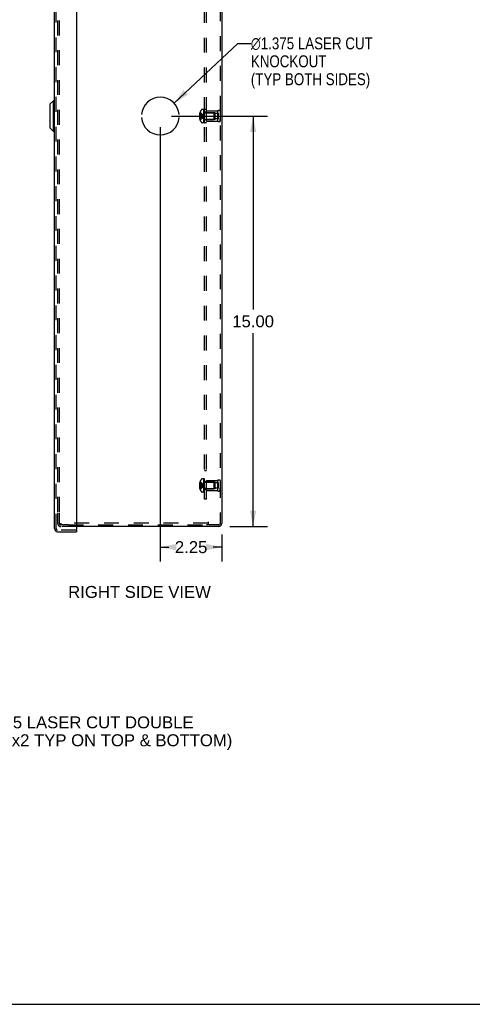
# Model space of a CAD drawing. Header units: inches. Extents: x 0 to 98.9, y 0 to 64.
# Tile 15 of 18: x 49.5 to 66, y 0 to 36. Entities that reach past the tile are written whole.
import ezdxf

# ---------------------------------------------------------------- set-up
doc = ezdxf.new("R2010")
doc.units = ezdxf.units.IN
doc.header["$LTSCALE"] = 5.44
doc.header["$MEASUREMENT"] = 0
doc.linetypes.add('HIDDEN', pattern=[0.2, 0.1, -0.1])
doc.layers.get('0').update_dxf_attribs({"linetype": 'CONTINUOUS'})
for name, color, linetype in [('DEFAULT_2', 8, 'HIDDEN'), ('DIMENSIONS', 7, 'CONTINUOUS'), ('DOOR_ASSEMBLY', 7, 'CONTINUOUS'), ('OPEN', 7, 'CONTINUOUS'), ('SUBPANEL', 7, 'CONTINUOUS')]:
    doc.layers.add(name, color=color, linetype=linetype)
doc.styles.get("Standard").update_dxf_attribs({"font": 'arial.ttf'})
doc.styles.add('TEXTSTYLE_1', font='gdt', dxfattribs={"width": 0.8})
doc.dimstyles.new('DIMSTYLE_1', dxfattribs={"dimtxt": 0.436364, "dimasz": 0.581818, "dimexe": 0.09, "dimexo": 0.07, "dimgap": 0.0375, "dimtad": 0, "dimtih": 1, "dimtoh": 1, "dimzin": 4, "dimdsep": 46, "dimtxsty": 'Standard', "dimblk": '_FILLED', "dimblk1": '_FILLED', "dimblk2": '_FILLED', "dimcen": 0.09, "dimadec": 3, "dimazin": 1, "dimtfac": 1, "dimtdec": 3, "dimtofl": 0, "dimtmove": 0, "dimatfit": 3, "dimldrblk": '_FILLED', "dimfxl": 0, "dimtolj": 1, "dimtzin": 4, "dimarcsym": 0})
doc.dimstyles.get("Standard").update_dxf_attribs({"dimtxt": 0.494545, "dimasz": 0.581818, "dimexe": 0.09, "dimexo": 0.07, "dimgap": 0.09, "dimtad": 0, "dimtih": 1, "dimtoh": 1, "dimdec": 3, "dimzin": 4, "dimdsep": 46, "dimtxsty": 'Standard', "dimblk": '_FILLED', "dimblk1": '_FILLED', "dimblk2": '_FILLED', "dimcen": 0.09, "dimadec": 3, "dimazin": 1, "dimtp": 0.001, "dimtm": 0.001, "dimtfac": 1, "dimtdec": 3, "dimtofl": 0, "dimtmove": 0, "dimatfit": 3, "dimldrblk": '_FILLED', "dimfxl": 0, "dimtolj": 1, "dimtzin": 4, "dimarcsym": 0})

# ---------------------------------------------------------------- blocks, each defined once
blk = doc.blocks.new('_FILLED')
at = {"color": 0, "linetype": 'ByBlock'}
blk.add_solid([(0, 0), (-1, 0.2), (-1, -0.2)], dxfattribs=at)
blk = doc.blocks.new('*D19')
at = {"layer": 'DIMENSIONS', "color": 2, "linetype": 'Continuous'}
for p, q in [((55.001, 32.459), (58.508, 32.459)), ((57.985, 32.459), (57.985, 25.395)), ((57.985, 17.459), (57.985, 24.522)), ((57.139, 17.459), (58.508, 17.459))]:
    blk.add_line(p, q, dxfattribs=at)
at = {"layer": 'DIMENSIONS', "color": 2, "linetype": 'Continuous', "xscale": 0.5818181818, "yscale": 0.5818181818, "zscale": 0.5818181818}
for p, rotation in [((57.985, 32.459), 90), ((57.985, 17.459), 270)]:
    blk.add_blockref('_FILLED', p, dxfattribs=dict(at, rotation=rotation))
at = {"layer": 'DIMENSIONS', "color": 2, "linetype": 'Continuous', "insert": (57.985, 25.177), "char_height": 0.4364, "width": 1.52484, "attachment_point": 2, "line_spacing_factor": 0.9}
blk.add_mtext('15.00', dxfattribs=at)
blk = doc.blocks.new('*D20')
at = {"layer": 'DIMENSIONS', "color": 2, "linetype": 'Continuous'}
for p, q in [((54.594, 32.052), (54.594, 16.184)), ((56.844, 17.164), (56.844, 16.184)), ((54.594, 16.708), (54.908, 16.708)), ((56.844, 16.708), (56.53, 16.708))]:
    blk.add_line(p, q, dxfattribs=at)
at = {"layer": 'DIMENSIONS', "color": 2, "linetype": 'Continuous', "xscale": 0.5818181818, "yscale": 0.5818181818, "zscale": 0.5818181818, "rotation": 180}
blk.add_blockref('_FILLED', (54.594, 16.708), dxfattribs=at)
at = {"layer": 'DIMENSIONS', "color": 2, "linetype": 'Continuous', "xscale": 0.5818181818, "yscale": 0.5818181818, "zscale": 0.5818181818}
blk.add_blockref('_FILLED', (56.844, 16.708), dxfattribs=at)
at = {"layer": 'DIMENSIONS', "color": 2, "linetype": 'Continuous', "insert": (55.719, 16.926), "char_height": 0.4364, "width": 1.18581, "attachment_point": 2, "line_spacing_factor": 0.9}
blk.add_mtext('2.25', dxfattribs=at)

msp = doc.modelspace()

# ---------------------------------------------------------------- linework, layer by layer
at = {"color": 3, "linetype": 'Continuous'}
for p, q in [((56.844, 47.347), (56.844, 17.571)), ((56.732, 17.459), (51.535, 17.459))]:
    msp.add_line(p, q, dxfattribs=at)
at = {"color": 7, "linetype": 'Continuous'}
msp.add_line((0, 0), (98.909, 0), dxfattribs=at)
at = {"color": 3, "linetype": 'Continuous'}
msp.add_arc((56.732, 17.571), 0.112, 270, 360, dxfattribs=at)
at = {"layer": 'DEFAULT_2', "color": 8, "linetype": 'HIDDEN'}
for p, q in [((56.784, 47.347), (56.784, 17.571)), ((50.844, 17.999), (50.844, 46.919)), ((50.904, 17.999), (50.904, 46.919)), ((56.043, 32.509), (56.021, 32.509)), ((56.043, 32.409), (56.021, 32.409)), ((56.043, 32.563), (56.03, 32.563)), ((56.043, 32.477), (56.03, 32.477)), ((56.043, 32.441), (56.03, 32.441)), ((56.043, 32.598), (56.043, 32.599)), ((56.043, 32.599), (56.043, 32.599)), ((56.043, 32.598), (56.043, 32.477)), ((56.043, 32.477), (56.043, 32.477)), ((56.043, 32.477), (56.072, 32.474)), ((56.043, 32.441), (56.043, 32.441)), ((56.043, 32.441), (56.043, 32.32)), ((56.072, 32.474), (56.1, 32.472)), ((56.189, 32.705), (56.128, 32.705)), ((56.179, 32.455), (56.204, 32.459)), ((56.179, 32.455), (56.204, 32.459)), ((56.189, 32.213), (56.189, 32.705)), ((56.209, 32.702), (56.194, 32.702)), ((56.194, 32.213), (56.194, 32.702)), ((56.209, 32.667), (56.194, 32.667)), ((56.209, 32.66), (56.194, 32.66)), ((56.209, 32.638), (56.194, 32.638)), ((56.209, 32.597), (56.194, 32.597)), ((56.209, 32.583), (56.194, 32.583)), ((56.209, 32.505), (56.194, 32.505)), ((56.209, 32.505), (56.194, 32.505)), ((56.209, 32.213), (56.209, 32.702)), ((56.226, 32.583), (56.554, 32.583)), ((56.284, 32.647), (56.684, 32.647)), ((56.284, 32.271), (56.284, 32.647)), ((56.596, 32.584), (56.284, 32.584)), ((56.564, 32.573), (56.554, 32.583)), ((56.554, 32.583), (56.554, 32.335)), ((56.564, 32.345), (56.564, 32.573)), ((56.596, 32.334), (56.596, 32.584)), ((56.721, 32.56), (56.596, 32.56)), ((56.684, 32.647), (56.684, 32.271)), ((56.721, 32.357), (56.721, 32.56)), ((56.784, 32.647), (56.784, 32.559)), ((56.784, 32.647), (56.784, 32.271)), ((56.043, 32.354), (56.03, 32.354)), ((56.043, 32.32), (56.043, 32.319)), ((56.043, 32.319), (56.043, 32.318)), ((56.189, 32.213), (56.128, 32.213)), ((56.209, 32.372), (56.194, 32.372)), ((56.209, 32.365), (56.194, 32.365)), ((56.209, 32.304), (56.194, 32.304)), ((56.209, 32.282), (56.194, 32.282)), ((56.209, 32.265), (56.194, 32.265)), ((56.209, 32.229), (56.194, 32.229)), ((56.194, 32.213), (56.209, 32.213)), ((56.226, 32.335), (56.554, 32.335)), ((56.596, 32.334), (56.284, 32.334)), ((56.284, 32.271), (56.684, 32.271)), ((56.564, 32.345), (56.554, 32.335)), ((56.721, 32.357), (56.596, 32.357)), ((56.784, 32.271), (56.784, 32.359)), ((56.043, 19.099), (56.043, 19.099)), ((56.043, 19.099), (56.043, 19.098)), ((56.043, 19.098), (56.043, 18.977)), ((56.189, 19.205), (56.128, 19.205)), ((56.189, 18.713), (56.189, 19.205)), ((56.209, 19.202), (56.194, 19.202)), ((56.194, 18.713), (56.194, 19.202)), ((56.209, 19.167), (56.194, 19.167)), ((56.209, 19.16), (56.194, 19.16)), ((56.209, 19.138), (56.194, 19.138)), ((56.209, 19.097), (56.194, 19.097)), ((56.209, 19.083), (56.194, 19.083)), ((56.209, 18.713), (56.209, 19.202)), ((56.226, 19.083), (56.554, 19.083)), ((56.284, 19.147), (56.684, 19.147)), ((56.284, 18.771), (56.284, 19.147)), ((56.596, 19.084), (56.284, 19.084)), ((56.564, 19.073), (56.554, 19.083)), ((56.554, 19.083), (56.554, 18.835)), ((56.564, 18.845), (56.564, 19.073)), ((56.596, 18.834), (56.596, 19.084)), ((56.684, 19.147), (56.684, 18.771)), ((56.784, 19.147), (56.784, 19.059)), ((56.784, 19.147), (56.784, 18.771)), ((56.043, 19.009), (56.021, 19.009)), ((56.043, 18.909), (56.021, 18.909)), ((56.043, 19.063), (56.03, 19.063)), ((56.043, 18.977), (56.03, 18.977)), ((56.043, 18.941), (56.03, 18.941)), ((56.043, 18.854), (56.03, 18.854)), ((56.043, 18.977), (56.043, 18.977)), ((56.043, 18.977), (56.072, 18.974)), ((56.043, 18.977), (56.043, 18.974)), ((56.043, 18.944), (56.043, 18.941)), ((56.043, 18.941), (56.043, 18.941)), ((56.043, 18.941), (56.043, 18.82)), ((56.043, 18.82), (56.043, 18.819)), ((56.043, 18.819), (56.043, 18.818)), ((56.072, 18.974), (56.1, 18.972)), ((56.189, 18.713), (56.128, 18.713)), ((56.179, 18.955), (56.204, 18.959)), ((56.209, 19.005), (56.194, 19.005)), ((56.209, 19.005), (56.194, 19.005)), ((56.209, 18.872), (56.194, 18.872)), ((56.209, 18.865), (56.194, 18.865)), ((56.209, 18.804), (56.194, 18.804)), ((56.209, 18.782), (56.194, 18.782)), ((56.209, 18.765), (56.194, 18.765)), ((56.209, 18.729), (56.194, 18.729)), ((56.194, 18.713), (56.209, 18.713)), ((56.226, 18.835), (56.554, 18.835)), ((56.596, 18.834), (56.284, 18.834)), ((56.284, 18.771), (56.684, 18.771)), ((56.564, 18.845), (56.554, 18.835)), ((56.721, 19.06), (56.596, 19.06)), ((56.721, 18.857), (56.596, 18.857)), ((56.721, 18.857), (56.721, 19.06)), ((56.784, 18.771), (56.784, 18.859)), ((50.844, 17.571), (50.844, 17.959)), ((50.904, 17.571), (50.904, 17.959)), ((51.24, 17.519), (50.956, 17.519)), ((51.535, 17.459), (50.956, 17.459)), ((56.344, 17.579), (50.963, 17.579)), ((50.963, 17.579), (50.963, 17.519)), ((51.24, 17.519), (56.281, 17.519)), ((56.344, 17.519), (56.281, 17.519)), ((56.344, 17.631), (56.344, 17.519)), ((56.732, 17.519), (56.344, 17.519))]:
    msp.add_line(p, q, dxfattribs=at)
for points in [[(56.03, 32.563), (56.028, 32.556), (56.027, 32.549), (56.025, 32.542), (56.024, 32.536), (56.023, 32.529), (56.022, 32.522), (56.021, 32.515), (56.021, 32.509)], [(56.021, 32.509), (56.021, 32.506), (56.022, 32.503), (56.022, 32.5), (56.023, 32.497), (56.024, 32.494), (56.025, 32.49), (56.026, 32.487), (56.027, 32.484), (56.028, 32.48), (56.03, 32.477)], [(56.03, 32.441), (56.028, 32.437), (56.027, 32.434), (56.026, 32.431), (56.025, 32.427), (56.024, 32.424), (56.023, 32.421), (56.022, 32.418), (56.022, 32.415), (56.021, 32.412), (56.021, 32.409)], [(56.021, 32.409), (56.021, 32.402), (56.022, 32.396), (56.023, 32.389), (56.024, 32.382), (56.025, 32.375), (56.027, 32.368), (56.028, 32.361), (56.03, 32.354)], [(56.043, 32.599), (56.072, 32.579), (56.1, 32.558), (56.127, 32.536), (56.154, 32.512), (56.179, 32.486), (56.204, 32.459)], [(56.043, 32.563), (56.072, 32.549), (56.1, 32.533), (56.127, 32.516), (56.154, 32.498), (56.179, 32.479), (56.204, 32.459)], [(56.043, 32.509), (56.072, 32.502), (56.1, 32.494), (56.127, 32.486), (56.154, 32.478), (56.179, 32.468), (56.204, 32.459)], [(56.043, 32.477), (56.043, 32.474), (56.043, 32.471), (56.043, 32.468), (56.043, 32.465), (56.043, 32.462), (56.043, 32.459)], [(56.043, 32.409), (56.072, 32.416), (56.1, 32.424), (56.127, 32.432), (56.154, 32.44), (56.179, 32.449), (56.204, 32.459)], [(56.043, 32.354), (56.072, 32.369), (56.1, 32.385), (56.127, 32.402), (56.154, 32.42), (56.179, 32.439), (56.204, 32.459)], [(56.043, 32.319), (56.072, 32.338), (56.1, 32.359), (56.127, 32.382), (56.154, 32.406), (56.179, 32.432), (56.204, 32.459)], [(56.043, 32.459), (56.043, 32.456), (56.043, 32.453)], [(56.043, 32.441), (56.072, 32.443), (56.1, 32.446), (56.127, 32.449), (56.154, 32.452), (56.179, 32.455)], [(56.043, 32.441), (56.043, 32.444), (56.043, 32.447), (56.043, 32.45), (56.043, 32.453)], [(56.043, 32.441), (56.072, 32.443), (56.1, 32.446), (56.127, 32.449), (56.154, 32.452)], [(56.1, 32.472), (56.127, 32.469), (56.154, 32.466), (56.179, 32.462), (56.204, 32.459)], [(56.127, 32.469), (56.154, 32.466), (56.179, 32.462), (56.204, 32.459)], [(56.043, 19.099), (56.072, 19.079), (56.1, 19.058), (56.127, 19.036), (56.154, 19.012), (56.179, 18.986), (56.204, 18.959)], [(56.03, 19.063), (56.028, 19.056), (56.027, 19.049), (56.025, 19.042), (56.024, 19.036), (56.023, 19.029), (56.022, 19.022), (56.021, 19.015), (56.021, 19.009)], [(56.021, 19.009), (56.021, 19.006), (56.022, 19.003), (56.022, 19), (56.023, 18.997), (56.024, 18.994), (56.025, 18.99), (56.026, 18.987), (56.027, 18.984), (56.028, 18.98), (56.03, 18.977)], [(56.03, 18.941), (56.028, 18.937), (56.027, 18.934), (56.026, 18.931), (56.025, 18.927), (56.024, 18.924), (56.023, 18.921), (56.022, 18.918), (56.022, 18.915), (56.021, 18.912), (56.021, 18.909)], [(56.021, 18.909), (56.021, 18.902), (56.022, 18.896), (56.023, 18.889), (56.024, 18.882), (56.025, 18.875), (56.027, 18.868), (56.028, 18.861), (56.03, 18.854)], [(56.043, 19.063), (56.072, 19.049), (56.1, 19.033), (56.127, 19.016), (56.154, 18.998), (56.179, 18.979), (56.204, 18.959)], [(56.043, 19.009), (56.072, 19.002), (56.1, 18.994), (56.127, 18.986), (56.154, 18.978), (56.179, 18.968), (56.204, 18.959)], [(56.043, 18.959), (56.043, 18.962), (56.043, 18.965), (56.043, 18.968), (56.043, 18.971), (56.043, 18.974), (56.043, 18.977)], [(56.043, 18.971), (56.043, 18.968), (56.043, 18.965)], [(56.043, 18.909), (56.072, 18.916), (56.1, 18.924), (56.127, 18.932), (56.154, 18.94), (56.179, 18.949), (56.204, 18.959)], [(56.043, 18.941), (56.043, 18.944), (56.043, 18.947), (56.043, 18.95), (56.043, 18.953), (56.043, 18.956), (56.043, 18.959)], [(56.043, 18.819), (56.072, 18.838), (56.1, 18.859), (56.127, 18.882), (56.154, 18.906), (56.179, 18.932), (56.204, 18.959)], [(56.043, 18.854), (56.072, 18.869), (56.1, 18.885), (56.127, 18.902), (56.154, 18.92), (56.179, 18.939), (56.204, 18.959)], [(56.043, 18.941), (56.072, 18.943), (56.1, 18.946), (56.127, 18.949), (56.154, 18.952), (56.179, 18.955)], [(56.043, 18.953), (56.043, 18.95), (56.043, 18.947)], [(56.043, 18.941), (56.072, 18.943), (56.1, 18.946), (56.127, 18.949), (56.154, 18.952)], [(56.1, 18.972), (56.127, 18.969), (56.154, 18.966), (56.179, 18.962), (56.204, 18.959)], [(56.127, 18.969), (56.154, 18.966), (56.179, 18.962), (56.204, 18.959)]]:
    msp.add_lwpolyline(points, dxfattribs=at)
for centre, radius, start, end in [((56.371, 32.459), 0.357, 156.9983, 162.9593), ((56.371, 32.459), 0.357, 139.0666, 156.8097), ((56.128, 32.67), 0.035, 90, 139.0666), ((56.226, 32.62), 0.0372, 180, 210.0497), ((56.226, 32.62), 0.0372, 242.4601, 270), ((56.734, 32.56), 0.1, 60.0508, 119.9492), ((56.371, 32.459), 0.357, 197.0407, 203.0017), ((56.371, 32.459), 0.357, 203.1903, 220.9334), ((56.128, 32.248), 0.035, 220.9334, 270), ((56.226, 32.298), 0.0372, 149.9503, 180), ((56.226, 32.298), 0.0372, 90, 117.5399), ((56.734, 32.357), 0.1, 240.0508, 299.9492), ((56.371, 18.959), 0.357, 156.9983, 162.9593), ((56.371, 18.959), 0.357, 139.0666, 156.8097), ((56.128, 19.17), 0.035, 90, 139.0666), ((56.226, 19.12), 0.0372, 180, 210.0497), ((56.226, 19.12), 0.0372, 242.4601, 270), ((56.734, 19.06), 0.1, 60.0508, 119.9492), ((56.371, 18.959), 0.357, 197.0407, 203.0017), ((56.371, 18.959), 0.357, 203.1903, 220.9334), ((56.128, 18.748), 0.035, 220.9334, 270), ((56.226, 18.798), 0.0372, 149.9503, 180), ((56.226, 18.798), 0.0372, 90, 117.5399), ((56.734, 18.857), 0.1, 240.0508, 299.9492), ((50.956, 17.571), 0.112, 180, 270), ((50.956, 17.571), 0.052, 180, 270), ((56.732, 17.571), 0.052, 270, 360)]:
    msp.add_arc(centre, radius, start, end, dxfattribs=at)
at = {"layer": 'DOOR_ASSEMBLY', "color": 3, "linetype": 'Continuous'}
for p, q in [((50.725, 17.383), (50.725, 47.534)), ((51.535, 47.571), (51.535, 17.346)), ((50.837, 17.271), (51.535, 17.271))]:
    msp.add_line(p, q, dxfattribs=at)
at = {"layer": 'DOOR_ASSEMBLY', "color": 8, "linetype": 'HIDDEN'}
for p, q in [((50.785, 17.383), (50.785, 47.534)), ((51.52, 17.331), (50.837, 17.331))]:
    msp.add_line(p, q, dxfattribs=at)
at = {"layer": 'DOOR_ASSEMBLY', "color": 7, "linetype": 'Continuous'}
for p, q in [((50.569, 32.903), (50.687, 33.021)), ((50.569, 32.014), (50.569, 32.903)), ((50.687, 31.896), (50.687, 33.021)), ((50.725, 33.021), (50.687, 33.021)), ((50.569, 32.014), (50.687, 31.896)), ((50.725, 31.896), (50.687, 31.896)), ((51.52, 17.331), (51.535, 17.331)), ((51.535, 17.331), (51.535, 17.271))]:
    msp.add_line(p, q, dxfattribs=at)
at = {"layer": 'DOOR_ASSEMBLY', "color": 3, "linetype": 'Continuous'}
for centre, radius, start, end in [((50.837, 17.383), 0.112, 180, 270), ((51.52, 17.346), 0.015, 270, 360)]:
    msp.add_arc(centre, radius, start, end, dxfattribs=at)
at = {"layer": 'DOOR_ASSEMBLY', "color": 8, "linetype": 'HIDDEN'}
msp.add_arc((50.837, 17.383), 0.052, 180, 270, dxfattribs=at)
at = {"layer": 'OPEN', "color": 40, "linetype": 'Continuous'}
for start, end in [(4.5886, 175.4114), (184.5886, 355.4114)]:
    msp.add_arc((54.594, 32.459), 0.688, start, end, dxfattribs=at)
at = {"layer": 'SUBPANEL', "color": 8, "linetype": 'HIDDEN'}
for p, q in [((56.209, 18.459), (56.209, 46.459)), ((56.284, 18.459), (56.284, 46.459)), ((56.284, 32.701), (56.209, 32.701)), ((56.284, 32.599), (56.209, 32.599)), ((56.284, 32.318), (56.209, 32.318)), ((56.284, 32.217), (56.209, 32.217)), ((56.284, 19.501), (56.209, 19.501)), ((56.284, 19.099), (56.209, 19.099)), ((56.284, 19.068), (56.209, 19.068)), ((56.284, 18.85), (56.209, 18.85)), ((56.284, 18.818), (56.209, 18.818)), ((56.284, 18.459), (56.209, 18.459))]:
    msp.add_line(p, q, dxfattribs=at)

# ---------------------------------------------------------------- texts
at = {"layer": 'DIMENSIONS', "color": 2, "linetype": 'Continuous', "insert": (57.902, 35.335), "char_height": 0.43636, "width": 5.76276, "attachment_point": 1, "line_spacing_factor": 0.9, "style": 'TEXTSTYLE_1'}
msp.add_mtext('{\\fgdt;n}\\fArial;1.375 LASER CUT\\PKNOCKOUT\\P(TYP BOTH SIDES)', dxfattribs=at)
at = {"layer": 'DIMENSIONS', "color": 2, "linetype": 'Continuous', "line_spacing_factor": 0.9}
for s, insert, char_height, width, attachment_point in [('RIGHT SIDE VIEW', (53.834, 15.288), 0.43636, 5.20392, 2), (' \\fgdt;{\\fgdt;n}\\fArial;1.125 {\\ftxt.shx;\\W0.166667;\\H0.436364; }& \\fgdt;{\\fgdt;n}\\fArial;0.875 LASER CUT DOUBLE\\P KNOCKOUTS. (x2 TYP ON TOP & BOTTOM)', (44.594, 10.522), 0.436364, 12.6075, 1)]:
    msp.add_mtext(s, dxfattribs=dict(at, insert=insert, char_height=char_height, width=width, attachment_point=attachment_point))

# ---------------------------------------------------------------- dimensions: what is measured, and where the dimension line sits
at = {"layer": 'DIMENSIONS', "color": 2, "linetype": 'Continuous'}
for base, p1, p2, angle, picture, middle in [((57.985, 32.459), (57.069, 17.459), (54.931, 32.459), 90, '*D19', (58.003, 24.956)), ((54.594, 16.708), (56.844, 16.114), (54.594, 32.122), 180, '*D20', (55.715, 16.705))]:
    dim = msp.add_linear_dim(base=base, p1=p1, p2=p2, angle=angle, dimstyle='DIMSTYLE_1', dxfattribs=at)
    dim.commit()
    dim.dimension.update_dxf_attribs({"geometry": picture, "text_midpoint": middle, "dimtype": 160})

# ---------------------------------------------------------------- leaders
at = {"layer": 'DIMENSIONS', "color": 2, "linetype": 'Continuous', "annotation_type": 0, "has_hookline": 1, "hookline_direction": 1, "text_width": 4.322}
msp.add_leader([(55.095, 32.929), (57.429, 35.117), (57.902, 35.117)], dimstyle='Standard', override={"dimtad": 0}, dxfattribs=at)

doc.saveas('drawing.dxf')
